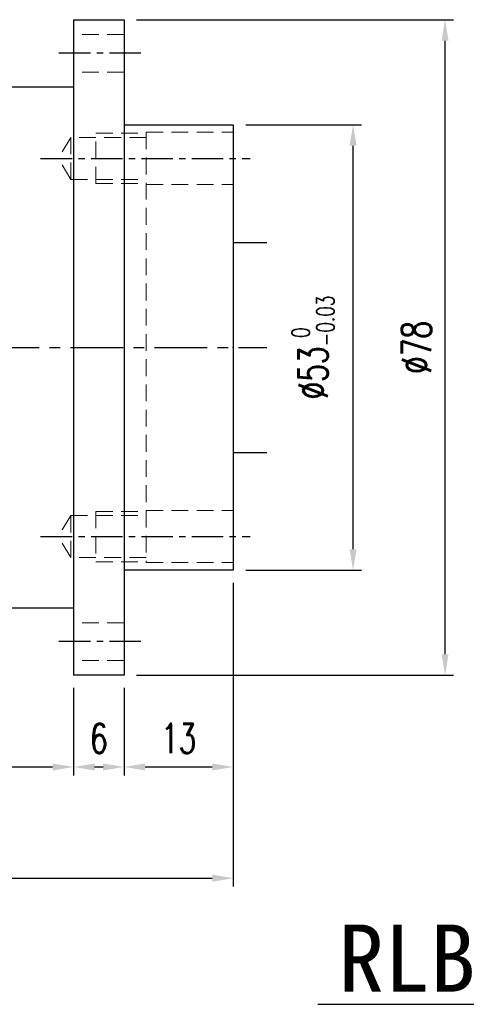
# Model space of a CAD drawing. Header units: millimetres. Extents: x -64 to 412, y -78 to 104.
# Tile 98 of 99: x 251 to 304, y -78 to 39. Entities that reach past the tile are written whole.
import ezdxf
from ezdxf.enums import TextEntityAlignment as Align

# ---------------------------------------------------------------- set-up
doc = ezdxf.new("R2010")
doc.units = ezdxf.units.MM
doc.linetypes.add('CENTER', pattern=[2, 1.25, -0.25, 0.25, -0.25])
doc.linetypes.add('DASHED', pattern=[0.75, 0.5, -0.25])
for name, color, linetype in [('CHA', 7, 'Continuous'), ('CL', 1, 'CENTER'), ('DIM', 4, 'Continuous'), ('HID', 2, 'DASHED'), ('OUT', 3, 'Continuous')]:
    doc.layers.add(name, color=color, linetype=linetype)
doc.styles.add('DIM-7', font='SIMPLEX.shx', dxfattribs={"width": 0.7, "bigfont": 'chineset.shx'})
doc.styles.add('T', font='kaiu.ttf')
doc.dimstyles.new('CNS', dxfattribs={"dimtxt": 3.5, "dimasz": 2.5, "dimexe": 1, "dimexo": 1.5, "dimgap": 0.09, "dimtad": 0, "dimdsep": 46, "dimtxsty": 'DIM-7', "dimcen": 0.09, "dimclrd": 1, "dimclre": 1, "dimclrt": 4, "dimadec": 0, "dimazin": 0, "dimtfac": 1, "dimtix": 1, "dimtmove": 2, "dimatfit": 3, "dimfxl": 1, "dimtvp": 0.971429, "dimtolj": 1, "dimarcsym": 0})

# ---------------------------------------------------------------- blocks, each defined once
blk = doc.blocks.new('*D16')
at = {"layer": 'DEFPOINTS', "color": 0, "transparency": 16777216}
for p in [(276, 26.5), (290.27, 26.5), (276, -26.5)]:
    blk.add_point(p, dxfattribs=at)
at = {"layer": 'DIM', "color": 7, "lineweight": -2, "transparency": 16777216}
for p, q in [((277.5, 26.5), (291.27, 26.5)), ((290.27, -24), (290.27, 24)), ((277.5, -26.5), (291.27, -26.5))]:
    blk.add_line(p, q, dxfattribs=at)
at = {"layer": 'DIM', "color": 7, "transparency": 16777216}
for points in [[(289.85, 24), (290.69, 24), (290.27, 26.5)], [(289.85, -24), (290.69, -24), (290.27, -26.5)]]:
    blk.add_solid(points, dxfattribs=at)
at = {"layer": 'DIM', "color": 7, "transparency": 16777216, "insert": (285.51, 0), "char_height": 3.5, "attachment_point": 5, "rotation": 90, "style": 'DIM-7'}
blk.add_mtext('\\A1;%%C53{\\H2.100000;\\S 0^ -0.03;}', dxfattribs=at)
blk = doc.blocks.new('*D17')
at = {"layer": 'DEFPOINTS', "color": 0, "transparency": 16777216}
for p in [(263, 39), (301.22, 39), (263, -39)]:
    blk.add_point(p, dxfattribs=at)
at = {"layer": 'DIM', "color": 7, "lineweight": -2, "transparency": 16777216}
for p, q in [((264.5, 39), (302.22, 39)), ((301.22, -36.5), (301.22, 36.5)), ((264.5, -39), (302.22, -39))]:
    blk.add_line(p, q, dxfattribs=at)
at = {"layer": 'DIM', "color": 7, "transparency": 16777216}
for points in [[(300.81, 36.5), (301.64, 36.5), (301.22, 39)], [(300.81, -36.5), (301.64, -36.5), (301.22, -39)]]:
    blk.add_solid(points, dxfattribs=at)
at = {"layer": 'DIM', "color": 7, "transparency": 16777216, "insert": (297.82, 0), "char_height": 3.5, "attachment_point": 5, "rotation": 90, "style": 'DIM-7'}
blk.add_mtext('\\A1;%%C78', dxfattribs=at)
blk = doc.blocks.new('*D18')
at = {"layer": 'DEFPOINTS', "color": 0, "transparency": 16777216}
for p in [(276, -26.5), (263, -39), (276, -49.91)]:
    blk.add_point(p, dxfattribs=at)
at = {"layer": 'DIM', "color": 7, "lineweight": -2, "transparency": 16777216}
for p, q in [((276, -28), (276, -50.91)), ((263, -40.5), (263, -50.91)), ((265.5, -49.91), (273.5, -49.91))]:
    blk.add_line(p, q, dxfattribs=at)
at = {"layer": 'DIM', "color": 7, "transparency": 16777216}
for points in [[(265.5, -49.5), (265.5, -50.33), (263, -49.91)], [(273.5, -49.5), (273.5, -50.33), (276, -49.91)]]:
    blk.add_solid(points, dxfattribs=at)
at = {"layer": 'DIM', "color": 7, "transparency": 16777216, "insert": (269.5, -46.51), "char_height": 3.5, "attachment_point": 5, "style": 'DIM-7'}
blk.add_mtext('\\A1;13', dxfattribs=at)
blk = doc.blocks.new('*D19')
at = {"layer": 'DEFPOINTS', "color": 0, "transparency": 16777216}
for p in [(257, -39), (263, -39), (263, -49.91)]:
    blk.add_point(p, dxfattribs=at)
at = {"layer": 'DIM', "color": 7, "lineweight": -2, "transparency": 16777216}
for p, q in [((257, -40.5), (257, -50.91)), ((263, -40.5), (263, -50.91)), ((259.5, -49.91), (260.5, -49.91))]:
    blk.add_line(p, q, dxfattribs=at)
at = {"layer": 'DIM', "color": 7, "transparency": 16777216}
for points in [[(259.5, -49.5), (259.5, -50.33), (257, -49.91)], [(260.5, -49.5), (260.5, -50.33), (263, -49.91)]]:
    blk.add_solid(points, dxfattribs=at)
at = {"layer": 'DIM', "color": 7, "transparency": 16777216, "insert": (260, -46.51), "char_height": 3.5, "attachment_point": 5, "style": 'DIM-7'}
blk.add_mtext('\\A1;6', dxfattribs=at)
blk = doc.blocks.new('*D20')
at = {"layer": 'DEFPOINTS', "color": 0, "transparency": 16777216}
for p in [(214, -31), (257, -39), (257, -49.91)]:
    blk.add_point(p, dxfattribs=at)
at = {"layer": 'DIM', "color": 7, "lineweight": -2, "transparency": 16777216}
for p, q in [((214, -32.5), (214, -50.91)), ((257, -40.5), (257, -50.91)), ((216.5, -49.91), (254.5, -49.91))]:
    blk.add_line(p, q, dxfattribs=at)
at = {"layer": 'DIM', "color": 7, "transparency": 16777216}
for points in [[(216.5, -49.5), (216.5, -50.33), (214, -49.91)], [(254.5, -49.5), (254.5, -50.33), (257, -49.91)]]:
    blk.add_solid(points, dxfattribs=at)
at = {"layer": 'DIM', "color": 7, "transparency": 16777216, "insert": (235.5, -46.51), "char_height": 3.5, "attachment_point": 5, "style": 'DIM-7'}
blk.add_mtext('\\A1;43', dxfattribs=at)
blk = doc.blocks.new('*D21')
at = {"layer": 'DEFPOINTS', "color": 0, "transparency": 16777216}
for p in [(205, -20.9), (276, -26.5), (276, -63.14)]:
    blk.add_point(p, dxfattribs=at)
at = {"layer": 'DIM', "color": 7, "lineweight": -2, "transparency": 16777216}
for p, q in [((205, -22.4), (205, -64.14)), ((276, -28), (276, -64.14)), ((207.5, -63.14), (273.5, -63.14))]:
    blk.add_line(p, q, dxfattribs=at)
at = {"layer": 'DIM', "color": 7, "transparency": 16777216}
for points in [[(207.5, -62.72), (207.5, -63.56), (205, -63.14)], [(273.5, -62.72), (273.5, -63.56), (276, -63.14)]]:
    blk.add_solid(points, dxfattribs=at)
at = {"layer": 'DIM', "color": 7, "transparency": 16777216, "insert": (240.5, -59.74), "char_height": 3.5, "attachment_point": 5, "style": 'DIM-7'}
blk.add_mtext('\\A1;71', dxfattribs=at)

msp = doc.modelspace()

# ---------------------------------------------------------------- linework, layer by layer
at = {"layer": 'CL', "color": 7, "ltscale": 3}
for p, q in [((265, 35), (255, 35)), ((253.067, 22.5), (278, 22.5)), ((253.067, -22.5), (278, -22.5)), ((265, -35), (255, -35))]:
    msp.add_line(p, q, dxfattribs=at)
at = {"layer": 'CL', "color": 0, "ltscale": 5}
msp.add_line((196.643, 0), (280, 0), dxfattribs=at)
at = {"layer": 'DIM', "color": 7}
msp.add_line((286.054, -78.151), (323.258, -78.151), dxfattribs=at)
at = {"layer": 'HID', "color": 7, "lineweight": 15, "ltscale": 4}
for p, q in [((263, 37.25), (257, 37.25)), ((263, 32.75), (257, 32.75)), ((256.649, 25), (255.147, 22.5)), ((265.65, 25), (256.649, 25)), ((256.649, 25), (256.649, 20)), ((259.649, 19.5), (259.649, 25.5)), ((259.649, 25.5), (265.65, 25.5)), ((265.65, 25.6), (265.65, -25.6)), ((265.65, 25.6), (276, 25.6)), ((256.649, 20), (255.147, 22.5)), ((256.649, 20), (265.65, 20)), ((259.649, 19.5), (265.65, 19.5)), ((265.65, 19.4), (276, 19.4)), ((259.649, -19.5), (259.649, -25.5)), ((259.649, -19.5), (265.65, -19.5)), ((265.65, -19.4), (276, -19.4)), ((256.649, -20), (255.147, -22.5)), ((256.649, -20), (265.65, -20)), ((256.649, -25), (256.649, -20)), ((256.649, -25), (255.147, -22.5)), ((265.65, -25), (256.649, -25)), ((259.649, -25.5), (265.65, -25.5)), ((265.65, -25.6), (276, -25.6)), ((263, -32.75), (257, -32.75)), ((263, -37.25), (257, -37.25))]:
    msp.add_line(p, q, dxfattribs=at)
at = {"layer": 'OUT', "color": 7}
for p, q in [((257, 39), (257, 0)), ((257, 39), (263, 39)), ((263, 39), (263, 0)), ((214.001, 31), (257, 31)), ((263, 26.5), (276, 26.5)), ((276, 26.5), (276, -26.5)), ((276, 12.5), (280, 12.5)), ((257, 0), (257, -39)), ((263, 0), (263, -39)), ((276, -12.5), (280, -12.5)), ((276, -26.5), (263, -26.5)), ((257, -31), (214.001, -31)), ((263, -39), (257, -39))]:
    msp.add_line(p, q, dxfattribs=at)
msp.add_point((276, 0), dxfattribs=at)

# ---------------------------------------------------------------- texts
at = {"layer": 'CHA', "style": 'T'}
msp.add_text('RLBF25', height=8, dxfattribs=at).set_placement((304.85, -72.721), align=Align.MIDDLE)

# ---------------------------------------------------------------- dimensions: what is measured, and where the dimension line sits
at = {"layer": 'DIM', "color": 7}
for base, p1, p2, override, picture, middle in [((301.222, 39), (263, -39), (263, 39), {"dimclrd": 7, "dimclre": 7, "dimclrt": 7}, '*D17', (297.822, 0)), ((290.271, 26.5), (276, -26.5), (276, 26.5), {"dimclrd": 7, "dimclre": 7, "dimclrt": 7, "dimtol": 1, "dimtm": 0.03, "dimtfac": 0.6, "dimtdec": 3}, '*D16', (285.511, 0))]:
    dim = msp.add_linear_dim(base=base, p1=p1, p2=p2, angle=90, text='%%C<>', dimstyle='CNS', override=override, dxfattribs=at)
    dim.commit()
    dim.dimension.update_dxf_attribs({"geometry": picture, "text_midpoint": middle})
for base, p1, p2, picture, middle in [((276, -63.141), (205, -20.9), (276, -26.5), '*D21', (240.5, -59.741)), ((276, -49.912), (263, -39), (276, -26.5), '*D18', (269.5, -46.512)), ((257, -49.912), (214.001, -31), (257, -39), '*D20', (235.501, -46.512)), ((263, -49.912), (257, -39), (263, -39), '*D19', (260, -46.512))]:
    dim = msp.add_linear_dim(base=base, p1=p1, p2=p2, angle=180, dimstyle='CNS', override={"dimclrd": 7, "dimclre": 7, "dimclrt": 7}, dxfattribs=at)
    dim.commit()
    dim.dimension.update_dxf_attribs({"geometry": picture, "text_midpoint": middle})

doc.saveas('drawing.dxf')
